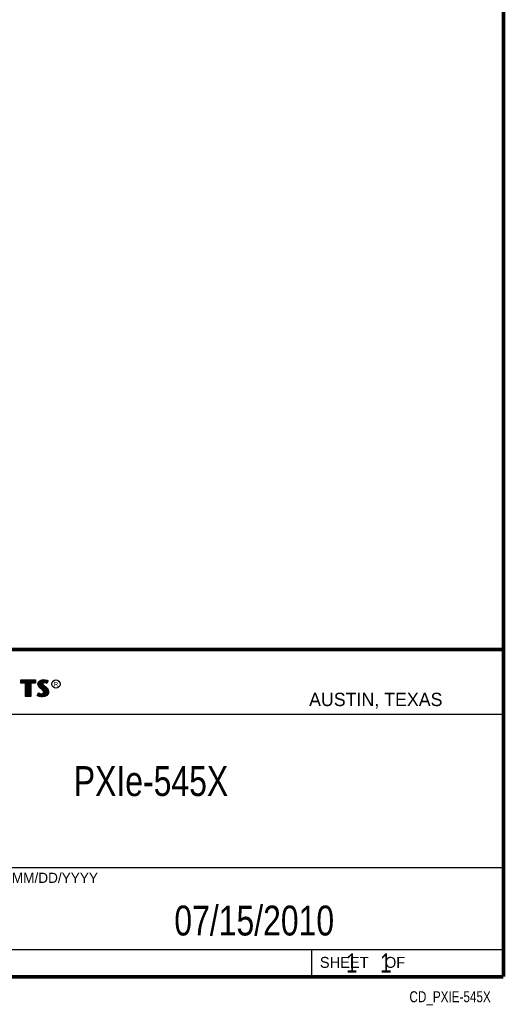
# Model space of a CAD drawing. Header units: inches. Extents: x 0.2 to 16.8, y 0.1 to 10.8.
# Tile 30 of 44: x 14.2 to 16.8, y 0.1 to 5.3. Entities that reach past the tile are written whole.
import ezdxf
from ezdxf.enums import TextEntityAlignment as Align

# ---------------------------------------------------------------- set-up
doc = ezdxf.new("R2010")
doc.units = ezdxf.units.IN
doc.header["$LTSCALE"] = 0.935
doc.header["$MEASUREMENT"] = 0
doc.layers.get('0').update_dxf_attribs({"linetype": 'CONTINUOUS'})
doc.styles.get("Standard").update_dxf_attribs({"font": 'txt', "width": 0.8})

msp = doc.modelspace()

# ---------------------------------------------------------------- linework, layer by layer
at = {"color": 2, "linetype": 'CONTINUOUS'}
for p, q in [((13.0652, 1.9695), (16.745, 1.9695)), ((16.745, 1.9695), (16.745, 0.2605)), ((14.2237, 1.8113), (14.3005, 1.8113)), ((14.2237, 1.795), (14.2237, 1.8113)), ((14.2262, 1.8087), (14.2979, 1.8087)), ((14.2262, 1.7975), (14.2262, 1.8087)), ((14.2282, 1.7975), (14.2282, 1.8087)), ((14.2317, 1.7975), (14.2317, 1.8087)), ((14.2351, 1.7975), (14.2351, 1.8087)), ((14.2386, 1.7975), (14.2386, 1.8087)), ((14.2421, 1.7975), (14.2421, 1.8087)), ((14.2456, 1.7975), (14.2456, 1.8087)), ((14.249, 1.7975), (14.249, 1.8087)), ((14.2514, 1.7975), (14.2525, 1.8087)), ((14.256, 1.7266), (14.256, 1.8087)), ((14.2595, 1.7266), (14.2595, 1.8087)), ((14.2629, 1.7266), (14.2629, 1.8087)), ((14.2664, 1.7266), (14.2664, 1.8087)), ((14.2699, 1.7266), (14.2699, 1.8087)), ((14.2727, 1.7975), (14.2734, 1.8087)), ((14.2768, 1.7975), (14.2768, 1.8087)), ((14.2803, 1.7975), (14.2803, 1.8087)), ((14.2838, 1.7975), (14.2838, 1.8087)), ((14.2873, 1.7975), (14.2873, 1.8087)), ((14.2907, 1.7975), (14.2907, 1.8087)), ((14.2942, 1.7975), (14.2942, 1.8087)), ((14.2979, 1.8087), (14.2979, 1.7975)), ((14.3005, 1.8113), (14.3005, 1.795)), ((14.3147, 1.797), (14.3194, 1.8038)), ((14.3194, 1.8038), (14.3255, 1.8083)), ((14.3212, 1.8021), (14.3268, 1.8061)), ((14.3255, 1.8083), (14.3342, 1.8118)), ((14.3255, 1.7713), (14.3255, 1.8052)), ((14.3268, 1.8061), (14.3349, 1.8093)), ((14.329, 1.7684), (14.329, 1.807)), ((14.3325, 1.7655), (14.3325, 1.8084)), ((14.3342, 1.8118), (14.3438, 1.8128)), ((14.3349, 1.8093), (14.3439, 1.8103)), ((14.337, 1.7936), (14.3359, 1.8094)), ((14.3394, 1.7967), (14.3394, 1.8098)), ((14.3429, 1.7984), (14.3429, 1.8102)), ((14.3438, 1.8128), (14.3503, 1.8124)), ((14.3439, 1.8103), (14.3499, 1.8099)), ((14.3464, 1.7991), (14.3464, 1.8101)), ((14.3498, 1.7991), (14.3498, 1.8099)), ((14.3499, 1.8099), (14.3567, 1.8085)), ((14.3503, 1.8124), (14.3573, 1.8109)), ((14.3533, 1.7985), (14.3533, 1.8092)), ((14.3567, 1.8085), (14.3607, 1.807)), ((14.3568, 1.7976), (14.3568, 1.8084)), ((14.3573, 1.8109), (14.3617, 1.8094)), ((14.3631, 1.806), (14.3586, 1.797)), ((14.3665, 1.8071), (14.3596, 1.7934)), ((14.3603, 1.8003), (14.3603, 1.8072)), ((14.3607, 1.807), (14.3631, 1.806)), ((14.3617, 1.8094), (14.3665, 1.8071)), ((14.2488, 1.795), (14.2237, 1.795)), ((14.2514, 1.7975), (14.2262, 1.7975)), ((14.2488, 1.724), (14.2488, 1.795)), ((14.2514, 1.7266), (14.2514, 1.7975)), ((14.2979, 1.7975), (14.2727, 1.7975)), ((14.2727, 1.7975), (14.2727, 1.7266)), ((14.3005, 1.795), (14.2753, 1.795)), ((14.2753, 1.795), (14.2753, 1.724)), ((14.3132, 1.7895), (14.3147, 1.797)), ((14.3138, 1.7838), (14.3132, 1.7895)), ((14.3158, 1.7787), (14.3138, 1.7838)), ((14.3158, 1.7893), (14.3171, 1.796)), ((14.3163, 1.7844), (14.3158, 1.7893)), ((14.3185, 1.7748), (14.3158, 1.7787)), ((14.318, 1.7798), (14.3163, 1.7844)), ((14.3171, 1.796), (14.3212, 1.8021)), ((14.3204, 1.7764), (14.318, 1.7798)), ((14.3237, 1.7695), (14.3185, 1.7748)), ((14.3186, 1.7785), (14.3186, 1.7981)), ((14.3255, 1.7714), (14.3204, 1.7764)), ((14.322, 1.7748), (14.322, 1.8026)), ((14.3357, 1.7595), (14.3237, 1.7695)), ((14.3375, 1.7613), (14.3255, 1.7714)), ((14.3396, 1.7556), (14.3357, 1.7595)), ((14.3359, 1.7626), (14.3368, 1.7911)), ((14.337, 1.7936), (14.3368, 1.7911)), ((14.3368, 1.7911), (14.3376, 1.7874)), ((14.3387, 1.7962), (14.337, 1.7936)), ((14.3416, 1.7572), (14.3375, 1.7613)), ((14.3376, 1.7874), (14.3413, 1.7829)), ((14.3411, 1.7979), (14.3387, 1.7962)), ((14.3395, 1.7928), (14.3393, 1.7913)), ((14.3393, 1.7913), (14.3399, 1.7886)), ((14.3394, 1.7594), (14.3394, 1.7852)), ((14.3405, 1.7944), (14.3395, 1.7928)), ((14.3419, 1.752), (14.3396, 1.7556)), ((14.3399, 1.7886), (14.3431, 1.7847)), ((14.3422, 1.7956), (14.3405, 1.7944)), ((14.3442, 1.7988), (14.3411, 1.7979)), ((14.3413, 1.7829), (14.3529, 1.7732)), ((14.3442, 1.753), (14.3416, 1.7572)), ((14.3429, 1.7482), (14.3419, 1.752)), ((14.3447, 1.7964), (14.3422, 1.7956)), ((14.3429, 1.7552), (14.3429, 1.7815)), ((14.3431, 1.7847), (14.3546, 1.7751)), ((14.3474, 1.7992), (14.3442, 1.7988)), ((14.3455, 1.7483), (14.3442, 1.753)), ((14.3474, 1.7967), (14.3447, 1.7964)), ((14.3464, 1.7266), (14.3464, 1.7787)), ((14.3506, 1.799), (14.3474, 1.7992)), ((14.3503, 1.7965), (14.3474, 1.7967)), ((14.3498, 1.7271), (14.3498, 1.7758)), ((14.3548, 1.7956), (14.3503, 1.7965)), ((14.3554, 1.7981), (14.3506, 1.799)), ((14.3529, 1.7732), (14.356, 1.7701)), ((14.3533, 1.7293), (14.3533, 1.7728)), ((14.3546, 1.7751), (14.3578, 1.7719)), ((14.3572, 1.7949), (14.3548, 1.7956)), ((14.3583, 1.7972), (14.3554, 1.7981)), ((14.356, 1.7701), (14.359, 1.767)), ((14.3568, 1.7306), (14.3568, 1.7693)), ((14.3596, 1.7934), (14.3572, 1.7949)), ((14.3578, 1.7719), (14.3609, 1.7686)), ((14.3586, 1.797), (14.3583, 1.7972)), ((14.359, 1.767), (14.3624, 1.7626)), ((14.3603, 1.7344), (14.3603, 1.7654)), ((14.3609, 1.7686), (14.3645, 1.764)), ((14.3624, 1.7626), (14.3649, 1.7576)), ((14.3637, 1.7383), (14.3649, 1.7576)), ((14.3645, 1.764), (14.3672, 1.7586)), ((14.3649, 1.7576), (14.3661, 1.7537)), ((14.3661, 1.7537), (14.3665, 1.7485)), ((14.3672, 1.7586), (14.3686, 1.7542)), ((14.3686, 1.7542), (14.369, 1.7484)), ((14.2753, 1.724), (14.2488, 1.724)), ((14.2727, 1.7266), (14.2514, 1.7266)), ((14.3092, 1.7305), (14.317, 1.7449)), ((14.3141, 1.7272), (14.3092, 1.7305)), ((14.3125, 1.7314), (14.3178, 1.7412)), ((14.3153, 1.7295), (14.3125, 1.7314)), ((14.3189, 1.7253), (14.3141, 1.7272)), ((14.3151, 1.7296), (14.3151, 1.7361)), ((14.3197, 1.7277), (14.3153, 1.7295)), ((14.317, 1.7449), (14.3203, 1.7425)), ((14.3178, 1.7412), (14.319, 1.7404)), ((14.3186, 1.728), (14.319, 1.7404)), ((14.326, 1.7238), (14.3189, 1.7253)), ((14.319, 1.7404), (14.3226, 1.7385)), ((14.3264, 1.7263), (14.3197, 1.7277)), ((14.3203, 1.7425), (14.3236, 1.7409)), ((14.322, 1.7272), (14.322, 1.7387)), ((14.3226, 1.7385), (14.3274, 1.7369)), ((14.3236, 1.7409), (14.3279, 1.7394)), ((14.3255, 1.7264), (14.3255, 1.7376)), ((14.332, 1.7229), (14.326, 1.7238)), ((14.3322, 1.7254), (14.3264, 1.7263)), ((14.3274, 1.7369), (14.3318, 1.7364)), ((14.3279, 1.7394), (14.3318, 1.7389)), ((14.329, 1.7259), (14.329, 1.7367)), ((14.3318, 1.7389), (14.3354, 1.7392)), ((14.3318, 1.7364), (14.336, 1.7367)), ((14.3363, 1.7227), (14.332, 1.7229)), ((14.3362, 1.7253), (14.3322, 1.7254)), ((14.3325, 1.7254), (14.3325, 1.7363)), ((14.3354, 1.7392), (14.3381, 1.7403)), ((14.3359, 1.7252), (14.3359, 1.7367)), ((14.336, 1.7367), (14.3393, 1.738)), ((14.3492, 1.727), (14.3362, 1.7253)), ((14.35, 1.7245), (14.3363, 1.7227)), ((14.3381, 1.7403), (14.3407, 1.7421)), ((14.3393, 1.738), (14.3426, 1.7403)), ((14.3394, 1.7257), (14.3394, 1.7381)), ((14.3407, 1.7421), (14.3422, 1.7445)), ((14.3422, 1.7445), (14.3429, 1.7482)), ((14.3426, 1.7403), (14.3446, 1.7435)), ((14.3429, 1.7262), (14.3429, 1.7405)), ((14.3446, 1.7435), (14.3455, 1.7483)), ((14.358, 1.7319), (14.3492, 1.727)), ((14.3596, 1.7299), (14.35, 1.7245)), ((14.3631, 1.7376), (14.358, 1.7319)), ((14.3653, 1.7362), (14.3596, 1.7299)), ((14.3657, 1.7434), (14.3631, 1.7376)), ((14.3681, 1.7427), (14.3653, 1.7362)), ((14.3665, 1.7485), (14.3657, 1.7434)), ((14.369, 1.7484), (14.3681, 1.7427)), ((13.0653, 1.6329), (16.75, 1.6329)), ((13.0652, 0.8295), (16.745, 0.8295)), ((13.0652, 0.4005), (16.745, 0.4005)), ((15.745, 0.4005), (15.745, 0.2605)), ((13.0652, 0.2605), (16.745, 0.2605)), ((15.7462, 0.2607), (16.7462, 0.2607)), ((15.7462, 0.2607), (15.7462, 0.2602)), ((15.7462, 0.2602), (16.7462, 0.2602)), ((16.7462, 0.2607), (16.7462, 0.2602))]:
    msp.add_line(p, q, dxfattribs=at)
at = {"color": 7, "linetype": 'CONTINUOUS', "const_width": 0.02}
for points in [[(16.75, 0.2586), (16.75, 10.7586)], [(11.4718, 1.9702), (16.75, 1.9707)], [(0.25, 0.2586), (16.75, 0.2586)]]:
    msp.add_lwpolyline(points, dxfattribs=at)
at = {"color": 2, "linetype": 'CONTINUOUS'}
msp.add_circle((14.4074, 1.7896), 0.0215, dxfattribs=at)

# ---------------------------------------------------------------- texts
for s, height, p in [('R', 0.0217, (14.3971, 1.7782)), ('AUSTIN, TEXAS', 0.069617, (15.7327, 1.6745)), ('MM/DD/YYYY', 0.05325, (14.1765, 0.7494)), ('SHEET    OF', 0.057262, (15.7892, 0.3052))]:
    msp.add_text(s, height=height, dxfattribs=at).set_placement(p)
at = {"color": 2, "linetype": 'CONTINUOUS', "width": 0.8}
msp.add_text('CD_PXIE-545X', height=0.057262, dxfattribs=at).set_placement((16.6837, 0.1254), align=Align.RIGHT)
at = {"color": 7, "linetype": 'CONTINUOUS'}
for s, insert, char_height, width, attachment_point in [('PXIe-545X\\P ', (14.9051, 1.3603), 0.15625, 1.125, 2), ('07/15/2010 ', (15.4455, 0.6307), 0.15625, 1.375, 2), ('    1    1', (15.8075, 0.3805), 0.1, 0.8, 1)]:
    msp.add_mtext(s, dxfattribs=dict(at, insert=insert, char_height=char_height, width=width, attachment_point=attachment_point))

doc.saveas('drawing.dxf')
